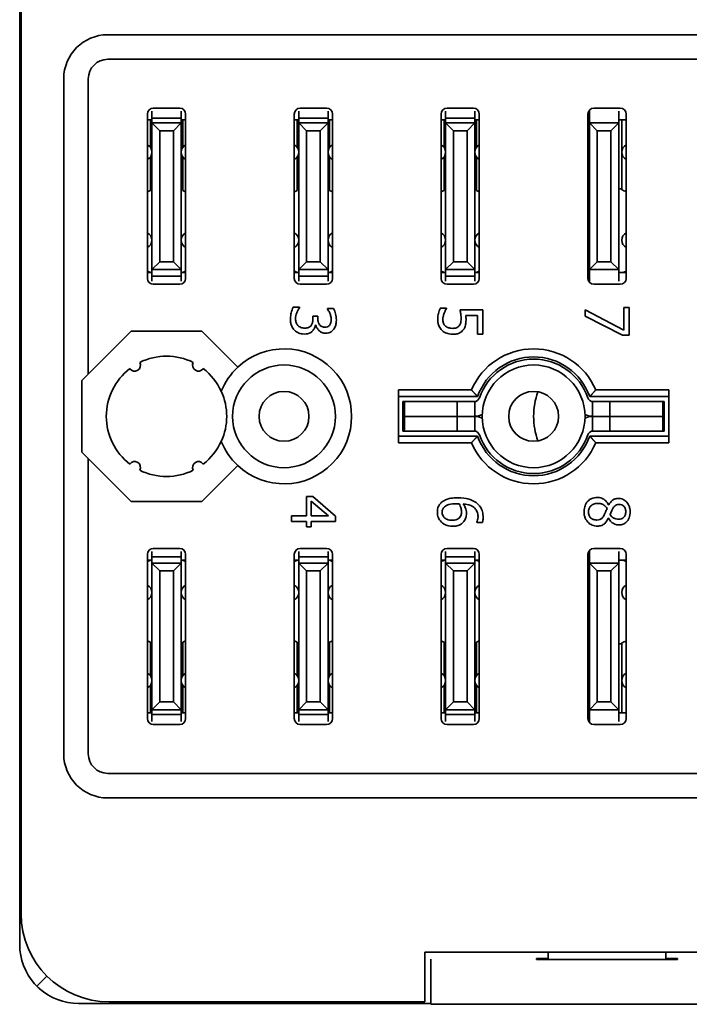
# Model space of a CAD drawing. Header units: millimetres. Extents: x 81 to 183, y 77 to 267.
# Tile 1 of 5: x 81 to 104, y 77 to 111. Entities that reach past the tile are written whole.
import ezdxf

# ---------------------------------------------------------------- set-up
doc = ezdxf.new("R2010")
doc.units = ezdxf.units.MM
doc.layers.add('Visible (ISO)', color=7, linetype='Continuous', lineweight=35)

msp = doc.modelspace()

# ---------------------------------------------------------------- linework, layer by layer
at = {"layer": 'Visible (ISO)'}
for p, q in [((81.27, 115.5), (81.27, 79.5)), ((81.32, 80.55), (81.32, 114.45)), ((84.27, 110.5), (118.27, 110.5)), ((84.27, 109.663), (118.27, 109.663)), ((82.77, 86), (82.77, 109)), ((83.607, 98.938), (83.607, 109)), ((85.62, 102.2), (85.62, 107.8)), ((85.77, 107.901), (85.77, 107.653)), ((85.82, 108), (86.72, 108)), ((86.77, 107.653), (86.77, 107.901)), ((86.92, 107.8), (86.92, 102.2)), ((90.62, 102.2), (90.62, 107.8)), ((90.77, 107.901), (90.77, 107.653)), ((90.82, 108), (91.72, 108)), ((91.77, 107.653), (91.77, 107.901)), ((91.92, 107.8), (91.92, 102.2)), ((95.62, 102.2), (95.62, 107.8)), ((95.77, 107.901), (95.77, 107.653)), ((95.82, 108), (96.72, 108)), ((96.77, 107.653), (96.77, 107.901)), ((96.92, 107.8), (96.92, 102.2)), ((100.62, 102.2), (100.62, 107.8)), ((100.67, 107.7), (100.67, 107.899)), ((100.67, 107.7), (100.67, 107.5)), ((100.82, 108), (101.72, 108)), ((101.67, 107.899), (101.67, 107.7)), ((101.67, 107.5), (101.67, 107.7)), ((101.92, 107.8), (101.92, 102.2)), ((85.77, 107.6), (85.62, 107.6)), ((85.72, 107.6), (85.72, 106.661)), ((85.77, 107.5), (85.77, 107.653)), ((85.77, 107.653), (86.77, 107.653)), ((86.038, 107.232), (85.77, 107.5)), ((85.77, 107.5), (85.77, 102.5)), ((85.77, 107.5), (86.77, 107.5)), ((86.77, 107.5), (86.502, 107.232)), ((86.77, 107.653), (86.77, 107.5)), ((86.92, 107.6), (86.77, 107.6)), ((86.77, 102.5), (86.77, 107.5)), ((86.82, 106.661), (86.82, 107.6)), ((90.77, 107.6), (90.62, 107.6)), ((90.72, 107.6), (90.72, 106.661)), ((90.77, 107.5), (90.77, 107.653)), ((90.77, 107.653), (91.77, 107.653)), ((90.77, 107.5), (90.77, 102.5)), ((91.038, 107.232), (90.77, 107.5)), ((90.77, 107.5), (91.77, 107.5)), ((91.77, 107.5), (91.502, 107.232)), ((91.77, 107.653), (91.77, 107.5)), ((91.92, 107.6), (91.77, 107.6)), ((91.77, 102.5), (91.77, 107.5)), ((91.82, 106.661), (91.82, 107.6)), ((95.77, 107.6), (95.62, 107.6)), ((95.72, 107.6), (95.72, 106.661)), ((95.77, 107.5), (95.77, 107.653)), ((95.77, 107.653), (96.77, 107.653)), ((95.77, 107.5), (95.77, 102.5)), ((96.038, 107.232), (95.77, 107.5)), ((95.77, 107.5), (96.77, 107.5)), ((96.77, 107.5), (96.502, 107.232)), ((96.77, 107.653), (96.77, 107.5)), ((96.92, 107.6), (96.77, 107.6)), ((96.77, 102.5), (96.77, 107.5)), ((96.82, 106.661), (96.82, 107.6)), ((100.67, 107.6), (100.62, 107.6)), ((101.67, 107.5), (100.67, 107.5)), ((100.67, 107.5), (100.938, 107.232)), ((100.67, 107.5), (100.67, 102.5)), ((101.402, 107.232), (101.67, 107.5)), ((101.92, 107.6), (101.67, 107.6)), ((101.67, 102.5), (101.67, 107.5)), ((101.77, 106.5), (101.77, 107.6)), ((86.038, 102.768), (86.038, 107.232)), ((86.038, 107.232), (86.502, 107.232)), ((86.502, 107.232), (86.502, 102.768)), ((91.038, 102.768), (91.038, 107.232)), ((91.038, 107.232), (91.502, 107.232)), ((91.502, 107.232), (91.502, 102.768)), ((96.038, 102.768), (96.038, 107.232)), ((96.038, 107.232), (96.502, 107.232)), ((96.502, 107.232), (96.502, 102.768)), ((100.938, 107.232), (101.402, 107.232)), ((100.938, 102.768), (100.938, 107.232)), ((101.402, 107.232), (101.402, 102.768)), ((85.72, 106.339), (85.72, 105.195)), ((86.82, 105.195), (86.82, 106.339)), ((90.72, 106.339), (90.72, 105.195)), ((91.82, 105.195), (91.82, 106.339)), ((95.72, 106.339), (95.72, 105.195)), ((96.82, 105.195), (96.82, 106.339)), ((101.77, 105.214), (101.77, 106.5)), ((85.72, 106), (85.77, 106)), ((86.82, 106), (86.77, 106)), ((90.72, 106), (90.77, 106)), ((91.77, 106), (91.82, 106)), ((95.72, 106), (95.77, 106)), ((96.77, 106), (96.82, 106)), ((101.77, 105.25), (101.67, 105.25)), ((85.77, 102.5), (86.038, 102.768)), ((86.038, 102.768), (86.502, 102.768)), ((86.502, 102.768), (86.77, 102.5)), ((90.77, 102.5), (91.038, 102.768)), ((91.038, 102.768), (91.502, 102.768)), ((91.502, 102.768), (91.77, 102.5)), ((95.77, 102.5), (96.038, 102.768)), ((96.038, 102.768), (96.502, 102.768)), ((96.502, 102.768), (96.77, 102.5)), ((100.938, 102.768), (100.67, 102.5)), ((101.402, 102.768), (100.938, 102.768)), ((101.67, 102.5), (101.402, 102.768)), ((85.77, 102.4), (85.62, 102.4)), ((85.77, 102.5), (86.77, 102.5)), ((85.77, 102.281), (85.77, 102.5)), ((86.77, 102.5), (86.77, 102.281)), ((86.92, 102.4), (86.77, 102.4)), ((90.77, 102.4), (90.62, 102.4)), ((90.77, 102.281), (90.77, 102.5)), ((90.77, 102.5), (91.77, 102.5)), ((91.77, 102.5), (91.77, 102.281)), ((91.92, 102.4), (91.77, 102.4)), ((95.77, 102.4), (95.62, 102.4)), ((95.77, 102.281), (95.77, 102.5)), ((95.77, 102.5), (96.77, 102.5)), ((96.77, 102.5), (96.77, 102.281)), ((96.92, 102.4), (96.77, 102.4)), ((100.67, 102.4), (100.62, 102.4)), ((100.67, 102.5), (101.67, 102.5)), ((100.67, 102.5), (100.67, 102.3)), ((101.67, 102.3), (101.67, 102.5)), ((101.92, 102.4), (101.67, 102.4)), ((85.77, 102.281), (85.77, 102.103)), ((85.77, 102.281), (86.77, 102.281)), ((86.72, 102), (85.82, 102)), ((86.77, 102.103), (86.77, 102.281)), ((90.77, 102.281), (90.77, 102.103)), ((90.77, 102.281), (91.77, 102.281)), ((91.72, 102), (90.82, 102)), ((91.77, 102.103), (91.77, 102.281)), ((95.77, 102.281), (95.77, 102.103)), ((95.77, 102.281), (96.77, 102.281)), ((96.72, 102), (95.82, 102)), ((96.77, 102.103), (96.77, 102.281)), ((100.67, 102.101), (100.67, 102.3)), ((101.72, 102), (100.82, 102)), ((101.67, 102.3), (101.67, 102.101)), ((90.794, 101.215), (90.581, 101.215)), ((90.794, 101.201), (90.794, 101.215)), ((91.96, 101.174), (91.747, 101.174)), ((91.747, 101.174), (91.747, 101.162)), ((95.802, 101.187), (95.59, 101.187)), ((95.802, 101.173), (95.802, 101.187)), ((97.036, 101.125), (96.263, 101.125)), ((97.036, 100.302), (97.036, 101.125)), ((101.844, 100.439), (100.52, 101.124)), ((100.52, 101.124), (100.52, 100.91)), ((102.02, 101.213), (101.844, 101.213)), ((101.844, 101.213), (101.844, 100.439)), ((102.02, 100.261), (102.02, 101.213)), ((91.417, 100.909), (91.251, 100.909)), ((91.251, 100.909), (91.251, 100.824)), ((91.417, 100.842), (91.417, 100.909)), ((96.46, 100.932), (96.86, 100.932)), ((96.86, 100.932), (96.86, 100.302)), ((100.52, 100.91), (101.795, 100.261)), ((83.607, 98.938), (85.069, 100.4)), ((85.069, 100.4), (87.472, 100.4)), ((87.472, 100.4), (88.695, 99.176)), ((91.34, 100.61), (91.354, 100.61)), ((96.86, 100.302), (97.036, 100.302)), ((101.795, 100.261), (102.02, 100.261)), ((83.389, 98.72), (83.607, 98.938)), ((83.389, 96.28), (83.389, 98.72)), ((94.17, 96.6), (94.17, 98.4)), ((94.17, 98.4), (96.654, 98.4)), ((100.887, 98.4), (103.37, 98.4)), ((103.37, 98.4), (103.37, 96.6)), ((96.861, 98.175), (94.17, 98.175)), ((94.32, 97.5), (94.32, 98)), ((94.37, 98), (94.32, 98)), ((94.37, 98), (94.486, 98)), ((94.37, 97.5), (94.37, 98)), ((94.486, 98), (94.67, 98)), ((96.17, 98), (94.67, 98)), ((96.17, 98), (96.77, 98)), ((96.17, 97.5), (96.17, 98)), ((96.77, 97.5), (96.77, 98)), ((103.37, 98.175), (100.679, 98.175)), ((100.77, 98), (101.37, 98)), ((100.77, 97.5), (100.77, 98)), ((102.87, 98), (101.37, 98)), ((101.37, 97.5), (101.37, 98)), ((102.87, 98), (103.055, 98)), ((103.055, 98), (103.17, 98)), ((103.22, 98), (103.17, 98)), ((103.17, 97.5), (103.17, 98)), ((103.22, 97.5), (103.22, 98)), ((94.32, 97.5), (94.37, 97.5)), ((94.32, 97.5), (94.32, 97)), ((94.37, 97.5), (94.32, 97.5)), ((94.486, 97.5), (94.37, 97.5)), ((94.37, 97.5), (94.37, 97)), ((94.37, 97.5), (94.486, 97.5)), ((94.67, 97.5), (94.486, 97.5)), ((94.486, 97.5), (94.67, 97.5)), ((94.67, 97.5), (96.17, 97.5)), ((96.17, 97.5), (94.67, 97.5)), ((96.77, 97.5), (96.17, 97.5)), ((96.17, 97.5), (96.17, 97)), ((96.17, 97.5), (96.77, 97.5)), ((96.77, 97.5), (96.77, 97)), ((101.37, 97.5), (100.77, 97.5)), ((100.77, 97.5), (100.77, 97)), ((100.77, 97.5), (101.37, 97.5)), ((101.37, 97.5), (102.87, 97.5)), ((101.37, 97.5), (101.37, 97)), ((102.87, 97.5), (101.37, 97.5)), ((103.055, 97.5), (102.87, 97.5)), ((102.87, 97.5), (103.055, 97.5)), ((103.17, 97.5), (103.055, 97.5)), ((103.055, 97.5), (103.17, 97.5)), ((103.17, 97.5), (103.22, 97.5)), ((103.17, 97.5), (103.17, 97)), ((103.22, 97.5), (103.17, 97.5)), ((103.22, 97.5), (103.22, 97)), ((94.32, 97), (94.37, 97)), ((94.486, 97), (94.37, 97)), ((94.67, 97), (94.486, 97)), ((94.67, 97), (96.17, 97)), ((96.77, 97), (96.17, 97)), ((101.37, 97), (100.77, 97)), ((101.37, 97), (102.87, 97)), ((103.055, 97), (102.87, 97)), ((103.17, 97), (103.055, 97)), ((103.17, 97), (103.22, 97)), ((96.861, 96.825), (94.17, 96.825)), ((103.37, 96.825), (100.679, 96.825)), ((83.607, 96.061), (83.389, 96.28)), ((96.654, 96.6), (94.17, 96.6)), ((103.37, 96.6), (100.887, 96.6)), ((85.069, 94.6), (83.607, 96.061)), ((83.607, 86), (83.607, 96.061)), ((88.695, 95.824), (87.472, 94.6)), ((87.472, 94.6), (85.069, 94.6)), ((91.247, 94.772), (91.036, 94.772)), ((91.036, 94.772), (91.036, 94.11)), ((91.197, 94.11), (91.197, 94.614)), ((91.197, 94.614), (91.783, 94.11)), ((92.02, 94.101), (91.247, 94.772)), ((101.327, 94.484), (101.321, 94.484)), ((91.036, 94.11), (90.52, 94.11)), ((90.52, 94.11), (90.52, 93.917)), ((91.783, 94.11), (91.197, 94.11)), ((92.02, 93.917), (92.02, 94.101)), ((101.313, 94.027), (101.319, 94.027)), ((90.52, 93.917), (91.036, 93.917)), ((91.036, 93.917), (91.036, 93.738)), ((91.036, 93.738), (91.197, 93.738)), ((91.197, 93.738), (91.197, 93.917)), ((91.197, 93.917), (92.02, 93.917)), ((96.836, 93.894), (96.836, 93.885)), ((96.836, 93.885), (97.029, 93.885)), ((85.82, 93), (86.72, 93)), ((90.82, 93), (91.72, 93)), ((95.82, 93), (96.72, 93)), ((100.82, 93), (101.72, 93)), ((85.62, 87.2), (85.62, 92.8)), ((85.77, 92.6), (85.62, 92.6)), ((85.77, 92.897), (85.77, 92.718)), ((85.77, 92.5), (85.77, 92.718)), ((86.77, 92.718), (85.77, 92.718)), ((86.77, 92.718), (86.77, 92.897)), ((86.77, 92.718), (86.77, 92.5)), ((86.92, 92.6), (86.77, 92.6)), ((86.92, 92.8), (86.92, 87.2)), ((90.62, 87.2), (90.62, 92.8)), ((90.77, 92.6), (90.62, 92.6)), ((90.77, 92.897), (90.77, 92.718)), ((90.77, 92.5), (90.77, 92.718)), ((91.77, 92.718), (90.77, 92.718)), ((91.77, 92.718), (91.77, 92.897)), ((91.77, 92.718), (91.77, 92.5)), ((91.92, 92.6), (91.77, 92.6)), ((91.92, 92.8), (91.92, 87.2)), ((95.62, 87.2), (95.62, 92.8)), ((95.77, 92.6), (95.62, 92.6)), ((95.77, 92.897), (95.77, 92.718)), ((95.77, 92.5), (95.77, 92.718)), ((96.77, 92.718), (95.77, 92.718)), ((96.77, 92.718), (96.77, 92.897)), ((96.77, 92.718), (96.77, 92.5)), ((96.92, 92.6), (96.77, 92.6)), ((96.92, 92.8), (96.92, 87.2)), ((100.62, 87.2), (100.62, 92.8)), ((100.67, 92.6), (100.62, 92.6)), ((100.67, 92.7), (100.67, 92.899)), ((100.67, 92.7), (100.67, 92.5)), ((101.67, 92.899), (101.67, 92.7)), ((101.67, 92.5), (101.67, 92.7)), ((101.92, 92.6), (101.67, 92.6)), ((101.92, 92.8), (101.92, 87.2)), ((86.038, 92.232), (85.77, 92.5)), ((85.77, 92.5), (85.77, 87.5)), ((86.77, 92.5), (85.77, 92.5)), ((86.77, 92.5), (86.502, 92.232)), ((86.77, 87.5), (86.77, 92.5)), ((90.77, 92.5), (90.77, 87.5)), ((91.038, 92.232), (90.77, 92.5)), ((91.77, 92.5), (90.77, 92.5)), ((91.77, 92.5), (91.502, 92.232)), ((91.77, 87.5), (91.77, 92.5)), ((95.77, 92.5), (95.77, 87.5)), ((96.038, 92.232), (95.77, 92.5)), ((96.77, 92.5), (95.77, 92.5)), ((96.77, 92.5), (96.502, 92.232)), ((96.77, 87.5), (96.77, 92.5)), ((100.67, 92.5), (100.938, 92.232)), ((101.67, 92.5), (100.67, 92.5)), ((100.67, 92.5), (100.67, 87.5)), ((101.402, 92.232), (101.67, 92.5)), ((101.67, 87.5), (101.67, 92.5)), ((86.038, 87.768), (86.038, 92.232)), ((86.502, 92.232), (86.038, 92.232)), ((86.502, 92.232), (86.502, 87.768)), ((91.038, 87.768), (91.038, 92.232)), ((91.502, 92.232), (91.038, 92.232)), ((91.502, 92.232), (91.502, 87.768)), ((96.038, 87.768), (96.038, 92.232)), ((96.502, 92.232), (96.038, 92.232)), ((96.502, 92.232), (96.502, 87.768)), ((100.938, 92.232), (101.402, 92.232)), ((100.938, 87.768), (100.938, 92.232)), ((101.402, 92.232), (101.402, 87.768)), ((85.72, 89.804), (85.72, 88.661)), ((86.82, 89.804), (86.82, 88.661)), ((90.72, 89.804), (90.72, 88.661)), ((91.82, 89.804), (91.82, 88.661)), ((95.72, 89.804), (95.72, 88.661)), ((96.82, 89.804), (96.82, 88.661)), ((101.67, 89.75), (101.77, 89.75)), ((101.77, 89.786), (101.77, 88.51)), ((85.77, 89), (85.72, 89)), ((86.82, 89), (86.77, 89)), ((90.77, 89), (90.72, 89)), ((91.82, 89), (91.77, 89)), ((95.77, 89), (95.72, 89)), ((96.82, 89), (96.77, 89)), ((85.72, 88.339), (85.72, 87.4)), ((86.82, 88.339), (86.82, 87.4)), ((90.72, 88.339), (90.72, 87.4)), ((91.82, 88.339), (91.82, 87.4)), ((95.72, 88.339), (95.72, 87.4)), ((96.82, 88.339), (96.82, 87.4)), ((101.77, 88.49), (101.77, 87.4)), ((85.77, 87.5), (86.038, 87.768)), ((86.502, 87.768), (86.038, 87.768)), ((86.502, 87.768), (86.77, 87.5)), ((90.77, 87.5), (91.038, 87.768)), ((91.502, 87.768), (91.038, 87.768)), ((91.502, 87.768), (91.77, 87.5)), ((95.77, 87.5), (96.038, 87.768)), ((96.502, 87.768), (96.038, 87.768)), ((96.502, 87.768), (96.77, 87.5)), ((100.938, 87.768), (100.67, 87.5)), ((101.402, 87.768), (100.938, 87.768)), ((101.67, 87.5), (101.402, 87.768)), ((85.77, 87.4), (85.62, 87.4)), ((85.77, 87.346), (85.77, 87.5)), ((86.77, 87.5), (85.77, 87.5)), ((85.77, 87.346), (85.77, 87.098)), ((86.77, 87.346), (85.77, 87.346)), ((86.77, 87.5), (86.77, 87.346)), ((86.92, 87.4), (86.77, 87.4)), ((86.77, 87.098), (86.77, 87.346)), ((90.77, 87.4), (90.62, 87.4)), ((90.77, 87.346), (90.77, 87.5)), ((91.77, 87.5), (90.77, 87.5)), ((90.77, 87.346), (90.77, 87.098)), ((91.77, 87.346), (90.77, 87.346)), ((91.77, 87.5), (91.77, 87.346)), ((91.92, 87.4), (91.77, 87.4)), ((91.77, 87.098), (91.77, 87.346)), ((95.77, 87.4), (95.62, 87.4)), ((95.77, 87.346), (95.77, 87.5)), ((96.77, 87.5), (95.77, 87.5)), ((95.77, 87.346), (95.77, 87.098)), ((96.77, 87.346), (95.77, 87.346)), ((96.77, 87.5), (96.77, 87.346)), ((96.92, 87.4), (96.77, 87.4)), ((96.77, 87.098), (96.77, 87.346)), ((100.67, 87.4), (100.62, 87.4)), ((100.67, 87.5), (101.67, 87.5)), ((100.67, 87.5), (100.67, 87.3)), ((100.67, 87.101), (100.67, 87.3)), ((101.67, 87.3), (101.67, 87.5)), ((101.92, 87.4), (101.67, 87.4)), ((101.67, 87.3), (101.67, 87.101)), ((86.72, 87), (85.82, 87)), ((91.72, 87), (90.82, 87)), ((96.72, 87), (95.82, 87)), ((101.72, 87), (100.82, 87)), ((118.27, 85.337), (84.27, 85.337)), ((118.27, 84.5), (84.27, 84.5)), ((95.07, 79.25), (95.07, 77.55)), ((95.07, 79.25), (107.47, 79.25)), ((99.27, 79.25), (99.27, 78.998)), ((103.27, 78.998), (103.27, 79.25)), ((95.27, 79.009), (95.27, 78.977)), ((95.27, 77.977), (95.27, 78.977)), ((98.87, 79.031), (99.27, 79.031)), ((98.87, 78.998), (98.87, 79.031)), ((103.67, 78.998), (98.87, 78.998)), ((103.27, 79.031), (103.67, 79.031)), ((103.67, 79.031), (103.67, 78.998)), ((82.199, 78.428), (81.856, 78.086)), ((95.27, 77.977), (95.27, 77.468)), ((83.27, 77.5), (95.27, 77.5)), ((95.07, 77.55), (84.32, 77.55)), ((95.27, 77.468), (107.27, 77.468))]:
    msp.add_line(p, q, dxfattribs=at)
for centre, radius in [((90.27, 97.5), 1.75), ((98.77, 97.5), 1.75), ((90.27, 97.5), 0.85), ((98.77, 97.5), 0.85)]:
    msp.add_circle(centre, radius, dxfattribs=at)
for centre, radius, start, end in [((84.27, 109), 1.5, 90, 180), ((84.27, 109), 0.663, 90, 180), ((85.82, 107.8), 0.2, 90, 180), ((86.72, 107.8), 0.2, 0, 90), ((90.82, 107.8), 0.2, 90, 180), ((91.72, 107.8), 0.2, 0, 90), ((95.82, 107.8), 0.2, 90, 180), ((96.72, 107.8), 0.2, 0, 90), ((100.82, 107.8), 0.2, 90, 180), ((101.72, 107.8), 0.2, 0, 90), ((85.487, 106.5), 0.283, 298.0725, 61.9275), ((87.054, 106.5), 0.283, 118.0725, 241.9275), ((90.487, 106.5), 0.283, 298.0725, 61.9275), ((92.054, 106.5), 0.283, 118.0725, 241.9275), ((95.487, 106.5), 0.283, 298.0725, 61.9275), ((97.054, 106.5), 0.283, 118.0725, 241.9275), ((100.487, 106.5), 0.283, 49.6798, 61.9275), ((102.054, 106.5), 0.283, 118.0725, 241.9275), ((100.487, 106.5), 0.283, 298.0725, 310.3202), ((86.27, 103.8), 1.5, 111.5102, 115.6793), ((86.27, 103.8), 1.5, 64.3207, 68.4898), ((91.27, 103.8), 1.5, 111.5102, 115.6793), ((91.27, 103.8), 1.5, 64.3207, 68.4898), ((96.27, 103.8), 1.5, 111.5102, 115.6793), ((96.27, 103.8), 1.5, 64.3207, 68.4898), ((101.27, 103.8), 1.5, 113.5782, 115.6793), ((101.27, 103.8), 1.5, 64.3207, 70.5288), ((85.487, 103.5), 0.283, 298.0725, 61.9275), ((87.054, 103.5), 0.283, 118.0725, 241.9275), ((90.487, 103.5), 0.283, 298.0725, 61.9275), ((92.054, 103.5), 0.283, 118.0725, 241.9275), ((95.487, 103.5), 0.283, 298.0725, 61.9275), ((97.054, 103.5), 0.283, 118.0725, 241.9275), ((100.487, 103.5), 0.283, 49.6798, 61.9275), ((102.054, 103.5), 0.283, 118.0725, 241.9275), ((100.487, 103.5), 0.283, 298.0725, 310.3202), ((86.27, 103.8), 1.5, 244.3207, 248.9605), ((86.27, 103.8), 1.5, 291.0395, 295.6793), ((91.27, 103.8), 1.5, 244.3207, 248.9605), ((91.27, 103.8), 1.5, 291.0395, 295.6793), ((96.27, 103.8), 1.5, 244.3207, 248.9605), ((96.27, 103.8), 1.5, 291.0395, 295.6793), ((101.27, 103.8), 1.5, 244.3207, 246.4218), ((101.27, 103.8), 1.5, 291.0395, 295.6793), ((85.82, 102.2), 0.2, 180, 270), ((86.72, 102.2), 0.2, 270, 0), ((90.82, 102.2), 0.2, 180, 270), ((91.72, 102.2), 0.2, 270, 0), ((95.82, 102.2), 0.2, 180, 270), ((96.72, 102.2), 0.2, 270, 0), ((100.82, 102.2), 0.2, 180, 270), ((101.72, 102.2), 0.2, 270, 0), ((90.27, 97.5), 2.3, 226.7833, 133.2167), ((98.77, 97.5), 2.3, 23.0357, 156.9643), ((85.184, 99.238), 0.2, 214.796, 29.204), ((86.27, 97.5), 2.05, 63.5921, 116.4079), ((87.357, 99.238), 0.2, 150.796, 325.204), ((98.77, 97.5), 2.025, 19.4712, 160.5288), ((98.77, 97.5), 1.95, 19.0008, 160.9992), ((86.27, 97.5), 2.05, 127.5921, 232.4079), ((86.27, 97.5), 2.05, 24.5914, 52.4079), ((90.27, 97.5), 2.3, 133.2167, 158.2282), ((86.27, 97.5), 2.05, 335.4086, 24.5914), ((101.27, 97.5), 2.5, 160.4244, 199.5756), ((96.737, 98.2), 0.2, 270, 340.9992), ((100.803, 98.2), 0.2, 199.0008, 270), ((96.737, 98.2), 0.7, 272.6902, 293.926), ((96.737, 96.8), 0.7, 66.074, 87.3098), ((100.803, 98.2), 0.7, 246.074, 267.3098), ((100.803, 96.8), 0.7, 92.6902, 113.926), ((96.737, 96.8), 0.2, 19.0008, 90), ((100.803, 96.8), 0.2, 90, 160.9992), ((86.27, 97.5), 2.05, 307.5921, 335.4086), ((90.27, 97.5), 2.3, 201.7718, 226.7833), ((98.77, 97.5), 2.025, 199.4712, 340.5288), ((98.77, 97.5), 1.95, 199.0008, 340.9992), ((98.77, 97.5), 2.3, 203.0357, 336.9643), ((85.184, 95.761), 0.2, 330.796, 145.204), ((87.357, 95.761), 0.2, 34.796, 209.204), ((86.27, 97.5), 2.05, 243.5921, 296.4079), ((85.82, 92.8), 0.2, 90, 180), ((86.72, 92.8), 0.2, 0, 90), ((90.82, 92.8), 0.2, 90, 180), ((91.72, 92.8), 0.2, 0, 90), ((95.82, 92.8), 0.2, 90, 180), ((96.72, 92.8), 0.2, 0, 90), ((100.82, 92.8), 0.2, 90, 180), ((101.72, 92.8), 0.2, 0, 90), ((86.27, 91.2), 1.5, 111.0395, 115.6793), ((86.27, 91.2), 1.5, 64.3207, 68.9605), ((91.27, 91.2), 1.5, 111.0395, 115.6793), ((91.27, 91.2), 1.5, 64.3207, 68.9605), ((96.27, 91.2), 1.5, 111.0395, 115.6793), ((96.27, 91.2), 1.5, 64.3207, 68.9605), ((101.27, 91.2), 1.5, 64.3285, 68.9605), ((101.27, 91.2), 1.5, 113.5782, 115.6871), ((85.487, 91.5), 0.283, 298.0725, 61.9275), ((87.054, 91.5), 0.283, 118.0725, 241.9275), ((90.487, 91.5), 0.283, 298.0725, 61.9275), ((92.054, 91.5), 0.283, 118.0725, 241.9275), ((95.487, 91.5), 0.283, 298.0725, 61.9275), ((97.054, 91.5), 0.283, 118.0725, 241.9275), ((100.487, 91.5), 0.283, 49.6309, 61.9275), ((102.053, 91.5), 0.283, 118.0725, 241.9275), ((100.487, 91.5), 0.283, 298.0725, 310.3691), ((86.27, 91.2), 1.5, 244.3207, 248.4898), ((86.27, 91.2), 1.5, 291.5102, 295.6793), ((91.27, 91.2), 1.5, 244.3207, 248.4898), ((91.27, 91.2), 1.5, 291.5102, 295.6793), ((96.27, 91.2), 1.5, 244.3207, 248.4898), ((96.27, 91.2), 1.5, 291.5102, 295.6793), ((101.27, 91.2), 1.5, 244.3129, 246.4218), ((101.27, 91.2), 1.5, 289.4712, 295.6715), ((85.487, 88.5), 0.283, 298.0725, 61.9275), ((87.054, 88.5), 0.283, 118.0725, 241.9275), ((90.487, 88.5), 0.283, 298.0725, 61.9275), ((92.054, 88.5), 0.283, 118.0725, 241.9275), ((95.487, 88.5), 0.283, 298.0725, 61.9275), ((97.054, 88.5), 0.283, 118.0725, 241.9275), ((100.487, 88.5), 0.283, 49.6309, 61.9275), ((102.053, 88.5), 0.283, 118.0725, 241.9275), ((100.487, 88.5), 0.283, 298.0725, 310.3691), ((85.82, 87.2), 0.2, 180, 270), ((86.72, 87.2), 0.2, 270, 0), ((90.82, 87.2), 0.2, 180, 270), ((91.72, 87.2), 0.2, 270, 0), ((95.82, 87.2), 0.2, 180, 270), ((96.72, 87.2), 0.2, 270, 0), ((100.82, 87.2), 0.2, 180, 270), ((101.72, 87.2), 0.2, 270, 0), ((84.27, 86), 1.5, 180, 270), ((84.27, 86), 0.663, 180, 270), ((84.32, 80.55), 3, 180, 270)]:
    msp.add_arc(centre, radius, start, end, dxfattribs=at)
for start_param, end_param in [(5.497827, 6.227313), (0.055872, 0.785358)]:
    msp.add_ellipse((83.27, 79.5), major_axis=(-1.414, -1.414), ratio=0.99992, start_param=start_param, end_param=end_param, dxfattribs=at)
for points, knots in [([(90.581, 101.215), (90.552, 101.158), (90.531, 101.092), (90.507, 100.993), (90.489, 100.913), (90.489, 100.806)], [-0.08751207, -0.08751207, -0.08751207, -0.08751207, -0.03213968, -0.03213968, 0, 0, 0, 0]), ([(90.663, 100.818), (90.663, 100.891), (90.678, 100.962), (90.717, 101.062), (90.749, 101.14), (90.794, 101.201)], [-0.07268758, -0.07268758, -0.07268758, -0.07268758, -0.02269659, -0.02269659, 0, 0, 0, 0]), ([(91.747, 101.162), (91.761, 101.141), (91.775, 101.119), (91.794, 101.088), (91.81, 101.062), (91.831, 101.014)], [-0.05054189, -0.05054189, -0.05054189, -0.05054189, -0.01569857, -0.01569857, 0, 0, 0, 0]), ([(91.831, 101.014), (91.844, 100.979), (91.856, 100.943), (91.869, 100.89), (91.878, 100.851), (91.878, 100.798)], [-0.04966879, -0.04966879, -0.04966879, -0.04966879, -0.01573481, -0.01573481, 0, 0, 0, 0]), ([(92.052, 100.783), (92.052, 100.854), (92.041, 100.926), (92.011, 101.046), (91.99, 101.117), (91.96, 101.174)], [-0.04628431, -0.04628431, -0.04628431, -0.04628431, -0.0192821, -0.0192821, 0, 0, 0, 0]), ([(95.59, 101.187), (95.562, 101.131), (95.542, 101.068), (95.519, 100.967), (95.504, 100.893), (95.504, 100.795)], [-0.07575972, -0.07575972, -0.07575972, -0.07575972, -0.02935871, -0.02935871, 0, 0, 0, 0]), ([(95.678, 100.791), (95.678, 100.828), (95.681, 100.866), (95.698, 100.939), (95.71, 100.975), (95.722, 101.011)], [-0.02245952, -0.02245952, -0.02245952, -0.02245952, -0.01134612, -0.01134612, 0, 0, 0, 0]), ([(95.722, 101.011), (95.734, 101.043), (95.748, 101.076), (95.769, 101.119), (95.786, 101.15), (95.802, 101.173)], [-0.03025761, -0.03025761, -0.03025761, -0.03025761, -0.00846798, -0.00846798, 0, 0, 0, 0]), ([(96.263, 101.125), (96.272, 101.085), (96.28, 101.034), (96.29, 100.972), (96.299, 100.911), (96.299, 100.829)], [-0.07038514, -0.07038514, -0.07038514, -0.07038514, -0.02454262, -0.02454262, 0, 0, 0, 0]), ([(90.489, 100.806), (90.489, 100.764), (90.492, 100.721), (90.507, 100.642), (90.518, 100.606), (90.556, 100.52), (90.587, 100.475), (90.627, 100.436)], [-0.04073509, -0.04073509, -0.04073509, -0.04073509, -0.02818655, -0.02818655, -0.01666908, -0.01666908, 0, 0, 0, 0]), ([(90.746, 100.591), (90.731, 100.604), (90.719, 100.62), (90.697, 100.655), (90.688, 100.674), (90.669, 100.734), (90.663, 100.776), (90.663, 100.818)], [-0.02493253, -0.02493253, -0.02493253, -0.02493253, -0.01883459, -0.01883459, -0.01255032, -0.01255032, 0, 0, 0, 0]), ([(91.251, 100.824), (91.251, 100.761), (91.243, 100.711), (91.227, 100.651), (91.215, 100.623), (91.197, 100.598)], [-0.01886819, -0.01886819, -0.01886819, -0.01886819, -0.0092034, -0.0092034, 0, 0, 0, 0]), ([(91.669, 100.537), (91.65, 100.537), (91.631, 100.539), (91.596, 100.545), (91.579, 100.55), (91.539, 100.568), (91.517, 100.583), (91.476, 100.626), (91.457, 100.656), (91.424, 100.739), (91.417, 100.791), (91.417, 100.842)], [-0.04929873, -0.04929873, -0.04929873, -0.04929873, -0.04256123, -0.04256123, -0.03638118, -0.03638118, -0.026682, -0.026682, -0.01543636, -0.01543636, 0, 0, 0, 0]), ([(91.878, 100.798), (91.878, 100.765), (91.875, 100.732), (91.864, 100.685), (91.856, 100.652), (91.832, 100.616)], [-0.04031734, -0.04031734, -0.04031734, -0.04031734, -0.0129112, -0.0129112, 0, 0, 0, 0]), ([(91.967, 100.467), (91.997, 100.509), (92.018, 100.555), (92.041, 100.639), (92.052, 100.696), (92.052, 100.783)], [-0.06346821, -0.06346821, -0.06346821, -0.06346821, -0.02612544, -0.02612544, 0, 0, 0, 0]), ([(95.504, 100.795), (95.504, 100.752), (95.508, 100.71), (95.523, 100.642), (95.534, 100.603), (95.58, 100.508), (95.611, 100.464), (95.652, 100.426)], [-0.05427406, -0.05427406, -0.05427406, -0.05427406, -0.03150767, -0.03150767, -0.0165115, -0.0165115, 0, 0, 0, 0]), ([(95.769, 100.575), (95.754, 100.588), (95.74, 100.603), (95.717, 100.637), (95.707, 100.654), (95.693, 100.693), (95.678, 100.734), (95.678, 100.791)], [-0.04973948, -0.04973948, -0.04973948, -0.04973948, -0.03331454, -0.03331454, -0.01711008, -0.01711008, 0, 0, 0, 0]), ([(96.299, 100.829), (96.299, 100.768), (96.292, 100.706), (96.264, 100.63), (96.249, 100.605), (96.23, 100.583)], [-0.02423173, -0.02423173, -0.02423173, -0.02423173, -0.0086996, -0.0086996, 0, 0, 0, 0]), ([(96.375, 100.448), (96.393, 100.472), (96.409, 100.497), (96.434, 100.548), (96.443, 100.574), (96.456, 100.627), (96.468, 100.686), (96.468, 100.796)], [-0.1032698, -0.1032698, -0.1032698, -0.1032698, -0.0671616, -0.0671616, -0.0330617, -0.0330617, 0, 0, 0, 0]), ([(96.468, 100.796), (96.468, 100.817), (96.468, 100.839), (96.466, 100.871), (96.465, 100.897), (96.46, 100.932)], [-0.03294449, -0.03294449, -0.03294449, -0.03294449, -0.01076054, -0.01076054, 0, 0, 0, 0]), ([(90.627, 100.436), (90.671, 100.394), (90.722, 100.361), (90.814, 100.324), (90.876, 100.304), (90.965, 100.304)], [-0.07024175, -0.07024175, -0.07024175, -0.07024175, -0.02685497, -0.02685497, 0, 0, 0, 0]), ([(90.98, 100.508), (90.932, 100.508), (90.885, 100.513), (90.828, 100.536), (90.79, 100.552), (90.746, 100.591)], [-0.05819945, -0.05819945, -0.05819945, -0.05819945, -0.01740316, -0.01740316, 0, 0, 0, 0]), ([(90.965, 100.304), (91.001, 100.304), (91.037, 100.307), (91.092, 100.318), (91.122, 100.326), (91.189, 100.361), (91.218, 100.382), (91.242, 100.408)], [-0.04355698, -0.04355698, -0.04355698, -0.04355698, -0.02273635, -0.02273635, -0.01074662, -0.01074662, 0, 0, 0, 0]), ([(91.197, 100.598), (91.187, 100.583), (91.174, 100.569), (91.14, 100.543), (91.12, 100.534), (91.07, 100.513), (91.025, 100.508), (90.98, 100.508)], [-0.02162489, -0.02162489, -0.02162489, -0.02162489, -0.018142, -0.018142, -0.01361048, -0.01361048, 0, 0, 0, 0]), ([(91.242, 100.408), (91.27, 100.438), (91.293, 100.471), (91.321, 100.541), (91.332, 100.575), (91.34, 100.61)], [-0.0228001, -0.0228001, -0.0228001, -0.0228001, -0.01063058, -0.01063058, 0, 0, 0, 0]), ([(91.354, 100.61), (91.362, 100.575), (91.374, 100.542), (91.41, 100.479), (91.433, 100.451), (91.498, 100.39), (91.534, 100.37), (91.603, 100.341), (91.646, 100.333), (91.69, 100.333)], [-0.03561632, -0.03561632, -0.03561632, -0.03561632, -0.02919631, -0.02919631, -0.02264008, -0.02264008, -0.01317478, -0.01317478, 0, 0, 0, 0]), ([(91.832, 100.616), (91.822, 100.602), (91.81, 100.589), (91.787, 100.57), (91.771, 100.559), (91.724, 100.541), (91.697, 100.537), (91.669, 100.537)], [-0.02350339, -0.02350339, -0.02350339, -0.02350339, -0.01489149, -0.01489149, -0.0082946, -0.0082946, 0, 0, 0, 0]), ([(91.69, 100.333), (91.724, 100.333), (91.758, 100.336), (91.814, 100.351), (91.843, 100.361), (91.911, 100.403), (91.942, 100.432), (91.967, 100.467)], [-0.03982867, -0.03982867, -0.03982867, -0.03982867, -0.02399212, -0.02399212, -0.01283688, -0.01283688, 0, 0, 0, 0]), ([(95.652, 100.426), (95.698, 100.383), (95.752, 100.351), (95.852, 100.314), (95.919, 100.294), (96.013, 100.294)], [-0.07029928, -0.07029928, -0.07029928, -0.07029928, -0.02821308, -0.02821308, 0, 0, 0, 0]), ([(96.014, 100.498), (95.941, 100.498), (95.896, 100.51), (95.834, 100.531), (95.8, 100.549), (95.769, 100.575)], [-0.01965687, -0.01965687, -0.01965687, -0.01965687, -0.01184455, -0.01184455, 0, 0, 0, 0]), ([(96.013, 100.294), (96.06, 100.294), (96.11, 100.298), (96.19, 100.316), (96.226, 100.328), (96.308, 100.376), (96.345, 100.408), (96.375, 100.448)], [-0.04726557, -0.04726557, -0.04726557, -0.04726557, -0.02852754, -0.02852754, -0.01503672, -0.01503672, 0, 0, 0, 0]), ([(96.23, 100.583), (96.219, 100.569), (96.206, 100.557), (96.171, 100.532), (96.153, 100.523), (96.105, 100.503), (96.06, 100.498), (96.014, 100.498)], [-0.02039549, -0.02039549, -0.02039549, -0.02039549, -0.01755942, -0.01755942, -0.01374729, -0.01374729, 0, 0, 0, 0]), ([(96.181, 94.727), (96.104, 94.727), (96.024, 94.723), (95.864, 94.694), (95.808, 94.673), (95.716, 94.631), (95.667, 94.601), (95.627, 94.562)], [-0.04254927, -0.04254927, -0.04254927, -0.04254927, -0.0303453, -0.0303453, -0.01692927, -0.01692927, 0, 0, 0, 0]), ([(96.808, 94.563), (96.726, 94.623), (96.632, 94.662), (96.457, 94.707), (96.344, 94.727), (96.181, 94.727)], [-0.1106977, -0.1106977, -0.1106977, -0.1106977, -0.0487882, -0.0487882, 0, 0, 0, 0]), ([(100.615, 94.61), (100.594, 94.588), (100.576, 94.564), (100.544, 94.511), (100.53, 94.483), (100.505, 94.412), (100.486, 94.346), (100.486, 94.25)], [-0.0691339, -0.0691339, -0.0691339, -0.0691339, -0.04938261, -0.04938261, -0.02875263, -0.02875263, 0, 0, 0, 0]), ([(100.935, 94.738), (100.902, 94.738), (100.87, 94.735), (100.8, 94.722), (100.77, 94.711), (100.697, 94.679), (100.653, 94.649), (100.615, 94.61)], [-0.03044549, -0.03044549, -0.03044549, -0.03044549, -0.02390281, -0.02390281, -0.01631572, -0.01631572, 0, 0, 0, 0]), ([(101.321, 94.484), (101.297, 94.533), (101.267, 94.579), (101.181, 94.664), (101.133, 94.691), (101.043, 94.728), (100.99, 94.738), (100.935, 94.738)], [-0.03935702, -0.03935702, -0.03935702, -0.03935702, -0.02907858, -0.02907858, -0.01656399, -0.01656399, 0, 0, 0, 0]), ([(101.659, 94.702), (101.621, 94.702), (101.583, 94.697), (101.505, 94.673), (101.476, 94.655), (101.403, 94.598), (101.361, 94.542), (101.327, 94.484)], [-0.03485917, -0.03485917, -0.03485917, -0.03485917, -0.02780409, -0.02780409, -0.01983466, -0.01983466, 0, 0, 0, 0]), ([(102.054, 94.25), (102.054, 94.288), (102.051, 94.326), (102.037, 94.398), (102.027, 94.432), (101.984, 94.527), (101.947, 94.571), (101.884, 94.631), (101.847, 94.657), (101.758, 94.694), (101.709, 94.702), (101.659, 94.702)], [-0.05426751, -0.05426751, -0.05426751, -0.05426751, -0.04746039, -0.04746039, -0.04114159, -0.04114159, -0.02883878, -0.02883878, -0.0150197, -0.0150197, 0, 0, 0, 0]), ([(95.627, 94.562), (95.604, 94.542), (95.584, 94.519), (95.55, 94.469), (95.536, 94.443), (95.508, 94.376), (95.491, 94.316), (95.491, 94.232)], [-0.06113834, -0.06113834, -0.06113834, -0.06113834, -0.04315279, -0.04315279, -0.02544907, -0.02544907, 0, 0, 0, 0]), ([(95.655, 94.23), (95.655, 94.249), (95.657, 94.268), (95.664, 94.301), (95.669, 94.321), (95.693, 94.37), (95.715, 94.396), (95.74, 94.418)], [-0.02540476, -0.02540476, -0.02540476, -0.02540476, -0.0164419, -0.0164419, -0.00987683, -0.00987683, 0, 0, 0, 0]), ([(95.74, 94.418), (95.758, 94.434), (95.779, 94.448), (95.833, 94.477), (95.866, 94.488), (95.958, 94.517), (96.048, 94.524), (96.136, 94.524)], [-0.03769069, -0.03769069, -0.03769069, -0.03769069, -0.0331007, -0.0331007, -0.02637564, -0.02637564, 0, 0, 0, 0]), ([(96.136, 94.524), (96.166, 94.524), (96.183, 94.524), (96.202, 94.522), (96.217, 94.522), (96.231, 94.521)], [-0.00589586, -0.00589586, -0.00589586, -0.00589586, -0.004257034, -0.004257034, 0, 0, 0, 0]), ([(96.231, 94.521), (96.266, 94.464), (96.283, 94.419), (96.306, 94.346), (96.313, 94.3), (96.313, 94.253)], [-0.02310426, -0.02310426, -0.02310426, -0.02310426, -0.01400743, -0.01400743, 0, 0, 0, 0]), ([(96.48, 94.208), (96.48, 94.265), (96.472, 94.321), (96.443, 94.4), (96.423, 94.453), (96.375, 94.521)], [-0.0755278, -0.0755278, -0.0755278, -0.0755278, -0.024746, -0.024746, 0, 0, 0, 0]), ([(96.375, 94.521), (96.461, 94.513), (96.551, 94.496), (96.691, 94.434), (96.734, 94.401), (96.8, 94.334), (96.827, 94.294), (96.867, 94.196), (96.876, 94.139), (96.876, 94.082)], [-0.06340812, -0.06340812, -0.06340812, -0.06340812, -0.04558909, -0.04558909, -0.03182677, -0.03182677, -0.0171619, -0.0171619, 0, 0, 0, 0]), ([(97.05, 94.055), (97.05, 94.119), (97.043, 94.182), (97.009, 94.311), (96.984, 94.362), (96.92, 94.466), (96.87, 94.52), (96.808, 94.563)], [-0.04895248, -0.04895248, -0.04895248, -0.04895248, -0.03649923, -0.03649923, -0.02260091, -0.02260091, 0, 0, 0, 0]), ([(100.636, 94.247), (100.636, 94.286), (100.642, 94.323), (100.671, 94.392), (100.691, 94.421), (100.741, 94.47), (100.772, 94.494), (100.857, 94.528), (100.903, 94.535), (100.949, 94.535)], [-0.05748952, -0.05748952, -0.05748952, -0.05748952, -0.04202237, -0.04202237, -0.02741034, -0.02741034, -0.01393742, -0.01393742, 0, 0, 0, 0]), ([(100.949, 94.535), (100.988, 94.535), (101.027, 94.531), (101.087, 94.513), (101.124, 94.5), (101.206, 94.444), (101.242, 94.407), (101.27, 94.364)], [-0.05263007, -0.05263007, -0.05263007, -0.05263007, -0.02986948, -0.02986948, -0.01558126, -0.01558126, 0, 0, 0, 0]), ([(101.27, 94.364), (101.253, 94.321), (101.236, 94.278), (101.207, 94.206), (101.192, 94.171), (101.177, 94.144)], [-0.02346867, -0.02346867, -0.02346867, -0.02346867, -0.00946858, -0.00946858, 0, 0, 0, 0]), ([(101.37, 94.145), (101.387, 94.196), (101.408, 94.244), (101.432, 94.294), (101.45, 94.332), (101.464, 94.357)], [-0.01345027, -0.01345027, -0.01345027, -0.01345027, -0.00855431, -0.00855431, 0, 0, 0, 0]), ([(101.464, 94.357), (101.482, 94.388), (101.503, 94.418), (101.555, 94.467), (101.578, 94.478), (101.621, 94.496), (101.652, 94.5), (101.682, 94.5)], [-0.01927858, -0.01927858, -0.01927858, -0.01927858, -0.0141503, -0.0141503, -0.00917701, -0.00917701, 0, 0, 0, 0]), ([(101.682, 94.5), (101.714, 94.5), (101.745, 94.495), (101.797, 94.473), (101.818, 94.459), (101.851, 94.426), (101.871, 94.402), (101.9, 94.329), (101.906, 94.29), (101.906, 94.251)], [-0.0557313, -0.0557313, -0.0557313, -0.0557313, -0.03808502, -0.03808502, -0.02354169, -0.02354169, -0.01169034, -0.01169034, 0, 0, 0, 0]), ([(95.491, 94.232), (95.491, 94.199), (95.493, 94.167), (95.505, 94.105), (95.514, 94.075), (95.545, 94.003), (95.576, 93.949), (95.632, 93.896)], [-0.05349431, -0.05349431, -0.05349431, -0.05349431, -0.03789351, -0.03789351, -0.02304887, -0.02304887, 0, 0, 0, 0]), ([(96, 93.959), (95.933, 93.959), (95.867, 93.968), (95.782, 94.003), (95.753, 94.021), (95.703, 94.071), (95.686, 94.097), (95.66, 94.159), (95.655, 94.194), (95.655, 94.23)], [-0.05504146, -0.05504146, -0.05504146, -0.05504146, -0.03202609, -0.03202609, -0.0201631, -0.0201631, -0.01079504, -0.01079504, 0, 0, 0, 0]), ([(96.261, 94.061), (96.247, 94.044), (96.231, 94.028), (96.191, 93.999), (96.171, 93.99), (96.109, 93.966), (96.055, 93.959), (96, 93.959)], [-0.02685203, -0.02685203, -0.02685203, -0.02685203, -0.02210479, -0.02210479, -0.01645559, -0.01645559, 0, 0, 0, 0]), ([(96.313, 94.253), (96.313, 94.205), (96.307, 94.163), (96.292, 94.109), (96.279, 94.084), (96.261, 94.061)], [-0.01667263, -0.01667263, -0.01667263, -0.01667263, -0.00864116, -0.00864116, 0, 0, 0, 0]), ([(96.391, 93.918), (96.422, 93.959), (96.449, 94.006), (96.47, 94.084), (96.48, 94.131), (96.48, 94.208)], [-0.06401644, -0.06401644, -0.06401644, -0.06401644, -0.02323176, -0.02323176, 0, 0, 0, 0]), ([(96.876, 94.082), (96.876, 94.026), (96.867, 93.988), (96.856, 93.945), (96.847, 93.915), (96.836, 93.894)], [-0.01144054, -0.01144054, -0.01144054, -0.01144054, -0.00734311, -0.00734311, 0, 0, 0, 0]), ([(97.029, 93.885), (97.038, 93.91), (97.042, 93.936), (97.047, 93.978), (97.05, 94.009), (97.05, 94.055)], [-0.03636539, -0.03636539, -0.03636539, -0.03636539, -0.01392342, -0.01392342, 0, 0, 0, 0]), ([(100.486, 94.25), (100.486, 94.212), (100.489, 94.174), (100.503, 94.102), (100.514, 94.069), (100.557, 93.967), (100.599, 93.916), (100.674, 93.844), (100.718, 93.814), (100.822, 93.771), (100.88, 93.761), (100.938, 93.761)], [-0.06336688, -0.06336688, -0.06336688, -0.06336688, -0.05586544, -0.05586544, -0.04880032, -0.04880032, -0.03386014, -0.03386014, -0.01766186, -0.01766186, 0, 0, 0, 0]), ([(100.919, 93.968), (100.876, 93.968), (100.832, 93.974), (100.762, 94.003), (100.735, 94.021), (100.696, 94.06), (100.674, 94.086), (100.642, 94.165), (100.636, 94.206), (100.636, 94.247)], [-0.07059123, -0.07059123, -0.07059123, -0.07059123, -0.04490456, -0.04490456, -0.02560217, -0.02560217, -0.01236763, -0.01236763, 0, 0, 0, 0]), ([(101.177, 94.144), (101.152, 94.099), (101.123, 94.055), (101.075, 94.009), (101.056, 93.995), (100.993, 93.972), (100.955, 93.968), (100.919, 93.968)], [-0.03909142, -0.03909142, -0.03909142, -0.03909142, -0.02005672, -0.02005672, -0.01083031, -0.01083031, 0, 0, 0, 0]), ([(100.938, 93.761), (100.989, 93.761), (101.04, 93.768), (101.123, 93.799), (101.158, 93.82), (101.245, 93.902), (101.283, 93.964), (101.313, 94.027)], [-0.05619014, -0.05619014, -0.05619014, -0.05619014, -0.0359707, -0.0359707, -0.02095106, -0.02095106, 0, 0, 0, 0]), ([(101.319, 94.027), (101.343, 93.98), (101.373, 93.938), (101.454, 93.865), (101.5, 93.841), (101.582, 93.808), (101.627, 93.799), (101.673, 93.799)], [-0.03869033, -0.03869033, -0.03869033, -0.03869033, -0.02663461, -0.02663461, -0.01382492, -0.01382492, 0, 0, 0, 0]), ([(101.67, 93.996), (101.637, 93.996), (101.604, 93.999), (101.519, 94.018), (101.488, 94.036), (101.435, 94.069), (101.4, 94.107), (101.37, 94.145)], [-0.02082325, -0.02082325, -0.02082325, -0.02082325, -0.01843527, -0.01843527, -0.0146265, -0.0146265, 0, 0, 0, 0]), ([(101.906, 94.251), (101.906, 94.21), (101.9, 94.169), (101.869, 94.096), (101.849, 94.074), (101.815, 94.041), (101.792, 94.025), (101.735, 94.001), (101.703, 93.996), (101.67, 93.996)], [-0.02966143, -0.02966143, -0.02966143, -0.02966143, -0.02396268, -0.02396268, -0.01849987, -0.01849987, -0.00978764, -0.00978764, 0, 0, 0, 0]), ([(101.673, 93.799), (101.698, 93.799), (101.724, 93.801), (101.773, 93.81), (101.796, 93.817), (101.861, 93.845), (101.899, 93.871), (101.957, 93.931), (101.992, 93.973), (102.044, 94.106), (102.054, 94.178), (102.054, 94.25)], [-0.09871887, -0.09871887, -0.09871887, -0.09871887, -0.08380877, -0.08380877, -0.06966516, -0.06966516, -0.04285365, -0.04285365, -0.02153786, -0.02153786, 0, 0, 0, 0]), ([(95.632, 93.896), (95.654, 93.874), (95.679, 93.855), (95.734, 93.82), (95.764, 93.806), (95.833, 93.778), (95.904, 93.755), (96.008, 93.755)], [-0.08104485, -0.08104485, -0.08104485, -0.08104485, -0.05698191, -0.05698191, -0.03128456, -0.03128456, 0, 0, 0, 0]), ([(96.008, 93.755), (96.058, 93.755), (96.109, 93.76), (96.219, 93.785), (96.259, 93.806), (96.324, 93.844), (96.361, 93.878), (96.391, 93.918)], [-0.02867753, -0.02867753, -0.02867753, -0.02867753, -0.02268107, -0.02268107, -0.01510811, -0.01510811, 0, 0, 0, 0]), ([(81.856, 78.086), (81.841, 78.1), (81.827, 78.115), (81.801, 78.142), (81.79, 78.154), (81.779, 78.167)], [0.15375078, 0.15375078, 0.15375078, 0.15375078, 0.15986682, 0.15986682, 0.16481013, 0.16481013, 0.16481013, 0.16481013]), ([(81.937, 78.009), (81.925, 78.02), (81.913, 78.031), (81.886, 78.056), (81.871, 78.071), (81.856, 78.086)], [0.44787691, 0.44787691, 0.44787691, 0.44787691, 0.45282021, 0.45282021, 0.45893626, 0.45893626, 0.45893626, 0.45893626])]:
    msp.add_open_spline(points, degree=3, knots=knots, dxfattribs=at)
for points, weights in [([(96.861, 98.175), (96.76, 98.281), (96.654, 98.4)], [1, 1.00077216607, 1]), ([(100.887, 98.4), (100.78, 98.281), (100.679, 98.175)], [1, 1.00077216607, 1]), ([(96.654, 96.6), (96.76, 96.718), (96.861, 96.825)], [1, 1.00077216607, 1]), ([(100.679, 96.825), (100.78, 96.718), (100.887, 96.6)], [1, 1.00077216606, 1])]:
    msp.add_rational_spline(points, weights, degree=2, dxfattribs=at)

doc.saveas('drawing.dxf')
